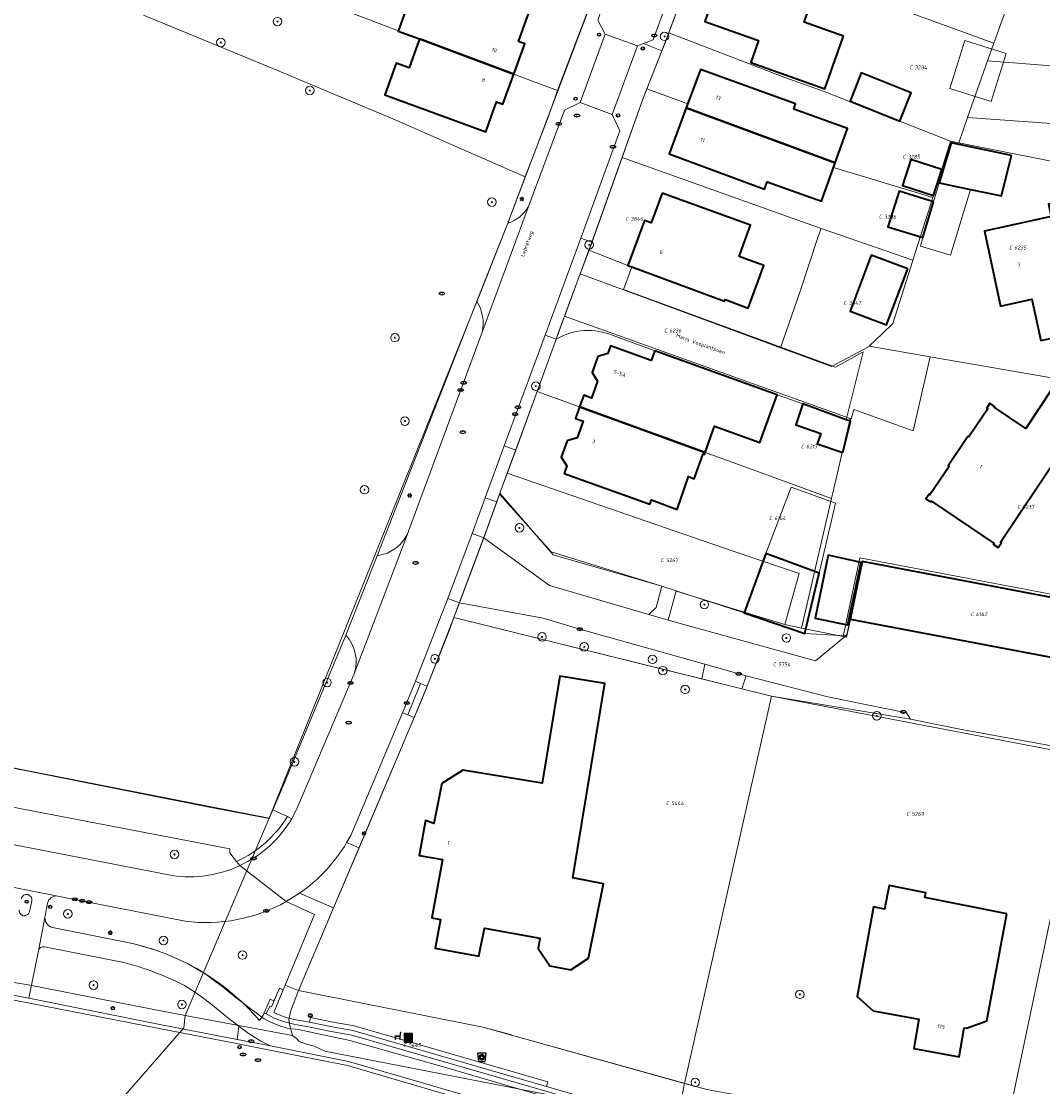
# Model space of a CAD drawing. Header units: metres. Extents: x 183765 to 187731, y 443805 to 446163.
# Tile 69 of 120: x 186454 to 186550, y 444394 to 444494. Entities that reach past the tile are written whole.
import ezdxf
from ezdxf.enums import TextEntityAlignment as Align

# ---------------------------------------------------------------- set-up
doc = ezdxf.new("R2010")
doc.units = ezdxf.units.M
doc.layers.get('0').update_dxf_attribs({"lineweight": 25})
for name, color, linetype, lineweight in [('B-WE-GR-BEPLANTING_CULTUUR_BODEMBEDEKKER-GV', 90, 'Continuous', 18), ('B-WE-GR-BEPLANTING_CULTUUR_HEESTERS-GV', 90, 'Continuous', 18), ('B-WE-GR-BLOEMBAK-S', 80, 'Continuous', 25), ('B-WE-GR-BOOM-S', 253, 'Continuous', 25), ('B-WE-GR-HAAG-GV', 90, 'Continuous', 13), ('B-WE-IE-MEUBILAIR-S', 7, 'Continuous', 25), ('B-WE-IE-MEUBILAIR_WEGMEUBILAIR-S', 7, 'Continuous', 25), ('B-WE-IE-MEUBILAIR_WEGMEUBILAIR_AFVALBAK-S', 7, 'Continuous', 25), ('B-WE-OG-BEBOUWING-GV', 7, 'Continuous', 35), ('B-WE-OG-BEBOUWING-T18', 10, 'Continuous', 18), ('B-WE-OG-BEBOUWING_LUIFEL-GV', 7, 'Continuous', 18), ('B-WE-OG-BEBOUWING_OVERBOUWING-GV', 7, 'Continuous', 18), ('B-WE-OG-TERREIN_ERF-GV', 7, 'Continuous', 18), ('B-WE-OG-TOPOGRAFIE-T18', 10, 'Continuous', 18), ('B-WE-VH-GESLOTENVERHARDING_ASFALT-GV', 10, 'Continuous', 18), ('B-WE-VH-ONVERHARD_ZAND-GV', 210, 'Continuous', 18), ('B-WE-VH-OPENVERHARDING_BETONELEMENT-GV', 90, 'Continuous', 18), ('B-WE-VH-OPENVERHARDING_BETONSTRAATSTEEN-GV', 90, 'Continuous', 18), ('B-WE-VH-OPENVERHARDING_SIERBESTRATING-GV', 90, 'Continuous', 18), ('B-WE-VH-OPENVERHARDING_STRAATBAKSTEEN-GV', 90, 'Continuous', 18), ('B-WE-VH-OPENVERHARDING_TEGEL-GV', 90, 'Continuous', 18)]:
    doc.layers.add(name, color=color, linetype=linetype, lineweight=lineweight)
doc.layers.add('B-WE-KG-GRENS_PERCEEL-G', color=7, linetype='Continuous', lineweight=13, true_color=0xa55252)
doc.layers.add('B-WE-KG-GRENS_PERCEEL-S', color=7, linetype='Continuous', lineweight=25, true_color=0xa55252)
doc.styles.add('NLCS-ISO', font='NLCS-ISO.ttf')
doc.styles.add('NLCS-ISO-M200-T18', font='NLCS-ISO.ttf', dxfattribs={"height": 0.36})

# ---------------------------------------------------------------- blocks, each defined once
blk = doc.blocks.new('SIE-WEG_AFVALBAK-SO')
h = blk.add_hatch(color=256)
h.dxf.hatch_style = 1
h.paths.add_polyline_path([(-1.5, -1.5), (1.5, -1.5), (1.5, 1.5), (-1.5, 1.5)])
for points in [[(-2, -2), (2, -2), (2, 2), (-2, 2)], [(-1.5, -1.5), (1.5, -1.5), (1.5, 1.5), (-1.5, 1.5)]]:
    blk.add_lwpolyline(points, close=True)
blk = doc.blocks.new('SGR-BLOEMBAK-SO')
blk.add_lwpolyline([(-1.5, -2), (1.5, -2), (2, 2), (-2, 2)], close=True)
for centre, radius in [((-1.05, 0), 0.35), ((-0.74, 0.74), 0.35), ((0, 0), 0.7), ((0, 1.05), 0.35), ((0.74, 0.74), 0.35), ((1.05, 0), 0.35), ((-0.74, -0.74), 0.35), ((0, -1.05), 0.35), ((0.74, -0.74), 0.35)]:
    blk.add_circle(centre, radius)
blk = doc.blocks.new('SIE-MEUBILAIR_MAST_BOVENLEIDING-SO')
for radius in [0.875, 0.75]:
    blk.add_circle((0, 0), radius)
at = {"style": 'NLCS-ISO'}
blk.add_text('bl', height=0.75, dxfattribs=at).set_placement((0, 0.07), align=Align.MIDDLE_CENTER)
blk = doc.blocks.new('SIE-MEUBILAIR_PAAL_LICHTMAST-SO')
for points in [[(-0.62, 0), (-1, 0)], [(-0.71, 0.71), (-0.44, 0.44)], [(0, 1), (0, 0.62)], [(0.44, 0.44), (0.71, 0.71)], [(1, 0), (0.62, 0)], [(-0.71, -0.71), (-0.44, -0.44)], [(0, -0.62), (0, -1)], [(0.44, -0.44), (0.71, -0.71)]]:
    blk.add_lwpolyline(points)
blk.add_circle((0, 0), 0.5)
blk = doc.blocks.new('SIE-MEUBILAIR_PAAL_AFSLUITPAAL-SO')
blk.add_circle((0, 0), 0.75)
at = {"style": 'NLCS-ISO'}
blk.add_text('af', height=0.75, dxfattribs=at).set_placement((0, 0.05), align=Align.MIDDLE_CENTER)
blk = doc.blocks.new('SIE-MEUBILAIR_PAAL_VRI-SO')
blk.add_circle((0, 0), 0.75)
at = {"style": 'NLCS-ISO'}
blk.add_text('vri', height=0.75, dxfattribs=at).set_placement((-0.08, 0.07), align=Align.MIDDLE_CENTER)
blk = doc.blocks.new('SIE-MEUBILAIR_PUT_RIOOLPUT-SO')
blk.add_ellipse((0, 0), major_axis=(1.25, 0), ratio=0.54)
at = {"style": 'NLCS-ISO'}
blk.add_text('ri', height=0.75, dxfattribs=at).set_placement((-0.04, 0.07), align=Align.MIDDLE_CENTER)
blk = doc.blocks.new('SIE-MEUBILAIR_PUT_KOLK-SO')
blk.add_ellipse((0, 0), major_axis=(1.25, 0), ratio=0.54)
at = {"style": 'NLCS-ISO'}
blk.add_text('klk', height=0.75, dxfattribs=at).set_placement((0.03, 0), align=Align.MIDDLE_CENTER)
blk = doc.blocks.new('SIE-MEUBILAIR_PUT_BRANDKRAAN-SO')
blk.add_ellipse((0, 0), major_axis=(1.25, 0), ratio=0.54)
at = {"style": 'NLCS-ISO'}
blk.add_text('bk', height=0.75, dxfattribs=at).set_placement((0.03, 0), align=Align.MIDDLE_CENTER)
blk = doc.blocks.new('SIE-WEG_ZITBANK-SO')
at = {"color": 0, "linetype": 'ByBlock', "lineweight": 18}
blk.add_lwpolyline([(-0.91, -1.63), (-0.91, -0.2), (1.09, -0.2), (1.09, -1.63), (1.29, -1.63), (1.29, -0.21), (1.54, 1.78), (1.33, 1.78), (1.11, 0), (-1.11, 0), (-1.11, -1.63)], close=True, dxfattribs=at)
blk = doc.blocks.new('SGR-BOOM_GBKN-SO')
at = {"linetype": 'ByBlock', "lineweight": 18}
h = blk.add_hatch(color=0, dxfattribs=at)
h.dxf.hatch_style = 1
edge = h.paths.add_edge_path()
edge.add_arc((0, 0), 0.25, 0, 360)
at = {"color": 0, "linetype": 'ByBlock', "lineweight": 18}
for radius in [2, 0.25]:
    blk.add_circle((0, 0), radius, dxfattribs=at)
at = {"color": 0, "linetype": 'ByBlock', "lineweight": 18, "style": 'NLCS-ISO'}
blk.add_attdef('SOORT', (2.5, 0), '', height=1.5, dxfattribs=at)
blk = doc.blocks.new('SKG-PERCEELNUMMER-SO')
at = {"style": 'NLCS-ISO', "oblique": 10, "flags": 1}
for tag, p in [('GEMEENTECODE', (0, 2.55)), ('PERCEELGROOTTE', (0, -2.45))]:
    blk.add_attdef(tag, text='', height=1.8, dxfattribs=at).set_placement(p, align=Align.MIDDLE_CENTER)
at = {"style": 'NLCS-ISO', "oblique": 10}
blk.add_attdef('SECTIE', text='', height=1.8, dxfattribs=at).set_placement((-0.5, 0), align=Align.MIDDLE_RIGHT)
blk.add_attdef('PERCEELNUMMER', text='', height=1.8, dxfattribs=at).set_placement((0.5, 0), align=Align.MIDDLE_LEFT)

msp = doc.modelspace()

# ---------------------------------------------------------------- linework, layer by layer
at = {"layer": 'B-WE-GR-BEPLANTING_CULTUUR_BODEMBEDEKKER-GV', "flags": 128}
for points in [[(186498.839, 444449.392), (186498.538, 444448.567), (186497.312, 444445.203), (186503.505, 444440.694), (186512.869, 444437.96), (186513.532, 444438.628), (186514.092, 444440.65), (186503.842, 444443.573)], [(186515.433, 444440.196), (186514.661, 444437.437), (186528.548, 444433.619), (186531.389, 444435.973), (186527.53, 444436.184), (186521.841, 444438.136)], [(186506.355, 444436.576), (186502.918, 444437.621), (186495.025, 444439.064), (186494.492, 444437.692), (186517.833, 444431.915), (186518.109, 444433.284)], [(186529.702, 444430.228), (186522.008, 444432.208), (186521.622, 444430.977), (186524.412, 444430.286), (186537.478, 444428.125), (186537.12, 444428.701)]]:
    msp.add_lwpolyline(points, close=True, dxfattribs=at)
for points in [[(186444.949, 444421.352), (186443.396, 444421.65), (186442.458, 444421.83), (186442.408, 444421.57), (186442.562, 444421.465), (186441.961, 444418.457), (186467.976, 444413.393)], [(186474.363, 444414.321), (186474.056, 444414.704), (186473.408, 444415.51), (186473.429, 444415.893), (186444.949, 444421.352)]]:
    msp.add_lwpolyline(points, dxfattribs=at)
at = {"layer": 'B-WE-GR-BEPLANTING_CULTUUR_BODEMBEDEKKER-GV'}
msp.add_lwpolyline([(186467.976, 444413.393, 0.1471834), (186474.363, 444414.321)], format="xyb", dxfattribs=at)
at = {"layer": 'B-WE-GR-BEPLANTING_CULTUUR_HEESTERS-GV'}
for points in [[(186455.965, 444406.685, 0.4030499), (186455.403, 444406.299)], [(186466.942, 444404.032, 0.0397388), (186463.442, 444405.183)]]:
    msp.add_lwpolyline(points, format="xyb", dxfattribs=at)
at = {"layer": 'B-WE-GR-BEPLANTING_CULTUUR_HEESTERS-GV', "flags": 128}
for points in [[(186463.442, 444405.183), (186455.965, 444406.685)], [(186455.403, 444406.299), (186454.506, 444401.83), (186466.84, 444399.368), (186474.106, 444397.953), (186474.269, 444399.187), (186473.181, 444400.011), (186471.638, 444401.298), (186470.841, 444401.913), (186470.008, 444402.494), (186469.163, 444403.032), (186468.255, 444403.483), (186466.942, 444404.032)]]:
    msp.add_lwpolyline(points, dxfattribs=at)
at = {"layer": 'B-WE-GR-HAAG-GV', "flags": 128}
for points in [[(186456.245, 444410.793), (186456.019, 444409.592)], [(186469.204, 444409.085), (186457.38, 444411.428), (186457.227, 444411.458)], [(186481.397, 444409.706), (186478.722, 444410.934)], [(186475.753, 444400.254), (186476.193, 444399.749), (186476.562, 444400.237), (186477.223, 444401.738), (186477.573, 444401.598), (186478.079, 444402.781), (186478.431, 444402.616), (186478.623, 444403.074), (186481.397, 444409.706)], [(186456.716, 444408.501), (186463.773, 444407.079)]]:
    msp.add_lwpolyline(points, dxfattribs=at)
at = {"layer": 'B-WE-GR-HAAG-GV'}
for points in [[(186457.227, 444411.458, 0.3670995), (186456.245, 444410.793)], [(186478.722, 444410.934, -0.161527), (186469.204, 444409.085)], [(186456.019, 444409.592, 0.3876246), (186456.716, 444408.501)], [(186463.773, 444407.079, -0.1589569), (186475.753, 444400.254)]]:
    msp.add_lwpolyline(points, format="xyb", dxfattribs=at)
at = {"layer": 'B-WE-KG-GRENS_PERCEEL-G', "flags": 128}
for points in [[(186504.256, 444487.329), (186500.148, 444488.862), (186491.275, 444492.172), (186475.725, 444498.114), (186467.186, 444501.382)], [(186518.032, 444501.731), (186514.75, 444492.734)], [(186518.032, 444501.731), (186545.33, 444491.764)], [(186547.27, 444497.174), (186545.33, 444491.764)], [(186465.305, 444494.421), (186477.473, 444489.373), (186488.745, 444484.647), (186501.225, 444479.196)], [(186507.096, 444494.718), (186504.256, 444487.329)], [(186514.75, 444492.734), (186514.705, 444492.61), (186512.674, 444487.459)], [(186514.75, 444492.734), (186525.651, 444488.546), (186529.341, 444487.233), (186541.252, 444482.556)], [(186545.33, 444491.764), (186544.743, 444490.103)], [(186544.743, 444490.103), (186542.858, 444484.764)], [(186564.031, 444488.616), (186544.743, 444490.103)], [(186504.256, 444487.329), (186503.368, 444484.815), (186501.225, 444479.196)], [(186512.674, 444487.459), (186512.294, 444486.496), (186510.342, 444481.013)], [(186512.674, 444487.459), (186516.518, 444486.067), (186516.378, 444485.687), (186530.39, 444480.487), (186530.236, 444480.059), (186539.574, 444477.244)], [(186542.858, 444484.764), (186542.019, 444482.37)], [(186563.504, 444483.288), (186542.858, 444484.764)], [(186541.252, 444482.556), (186541.146, 444482.225), (186539.574, 444477.244)], [(186542.019, 444482.37), (186541.252, 444482.556)], [(186542.019, 444482.37), (186569.699, 444476.878)], [(186510.342, 444481.013), (186507.323, 444472.533), (186506.396, 444470.04)], [(186510.342, 444481.013), (186529.063, 444474.329)], [(186499.573, 444474.819), (186501.225, 444479.196)], [(186539.574, 444477.244), (186537.71, 444471.338)], [(186477.12, 444418.802), (186497.122, 444468.619), (186499.573, 444474.819)], [(186529.063, 444474.329), (186528.816, 444473.662), (186527.077, 444468.318), (186525.251, 444463.072)], [(186529.063, 444474.329), (186537.71, 444471.338)], [(186537.71, 444471.338), (186537.484, 444470.622), (186535.826, 444465.37), (186534.853, 444464.43), (186533.605, 444463.228)], [(186506.396, 444470.04), (186505.303, 444467.1)], [(186525.251, 444463.072), (186506.396, 444470.04)], [(186505.303, 444467.1), (186504.918, 444466.066)], [(186504.918, 444466.066), (186504.291, 444464.379)], [(186504.918, 444466.066), (186531.801, 444456.411)], [(186504.124, 444463.888), (186502.335, 444458.98)], [(186504.291, 444464.379), (186504.124, 444463.888)], [(186533.605, 444463.228), (186533.583, 444463.207), (186530.039, 444461.312), (186525.251, 444463.072)], [(186539.342, 444462.238), (186533.605, 444463.228)], [(186539.342, 444462.238), (186537.746, 444455.257)], [(186565.47, 444457.722), (186539.342, 444462.238)], [(186502.335, 444458.98), (186499.523, 444451.264)], [(186502.335, 444458.98), (186522.336, 444451.71)], [(186531.912, 444456.37), (186532.137, 444457.271)], [(186537.746, 444455.257), (186532.137, 444457.271)], [(186531.801, 444456.411), (186530.056, 444448.904)], [(186531.912, 444456.37), (186531.801, 444456.411)], [(186522.336, 444451.71), (186530.056, 444448.904)], [(186499.523, 444451.264), (186498.805, 444449.296)], [(186499.523, 444451.264), (186519.691, 444444.316)], [(186498.805, 444449.296), (186497.39, 444445.414), (186494.512, 444437.687)], [(186514.092, 444440.65), (186503.675, 444443.875), (186498.805, 444449.296)], [(186530.056, 444448.904), (186527.217, 444436.689)], [(186519.691, 444444.316), (186527.018, 444441.835), (186525.656, 444437.015)], [(186532.704, 444443.305), (186531.141, 444435.901)], [(186558.639, 444438.375), (186532.704, 444443.305)], [(186515.433, 444440.196), (186514.092, 444440.65)], [(186515.444, 444440.176), (186515.433, 444440.196)], [(186525.656, 444437.015), (186522.656, 444437.952), (186515.444, 444440.176)], [(186494.512, 444437.687), (186494.08, 444436.528), (186491.493, 444429.971), (186479.88, 444402.548)], [(186524.412, 444430.286), (186494.512, 444437.687)], [(186527.217, 444436.689), (186527.104, 444436.712), (186525.656, 444437.015)], [(186531.141, 444435.901), (186527.217, 444436.689)], [(186553.986, 444433.324), (186531.821, 444437.473), (186531.524, 444436.077), (186531.463, 444435.836)], [(186531.463, 444435.836), (186531.141, 444435.901)], [(186409.009, 444432.016), (186443.219, 444425.459), (186477.12, 444418.802)], [(186524.412, 444430.286), (186516.209, 444393.809)], [(186553.691, 444424.667), (186524.412, 444430.286)], [(186469.206, 444400.198), (186477.12, 444418.802)], [(186550.775, 444409.956), (186546.123, 444387.714)], [(186438.604, 444405.856), (186443.954, 444404.779), (186454.429, 444403.099)], [(186454.429, 444403.099), (186466.254, 444400.76)], [(186479.88, 444402.548), (186479.128, 444400.575), (186478.983, 444399.808), (186479.052, 444399.272), (186479.326, 444398.319)], [(186516.209, 444393.809), (186499.916, 444398.366), (186499.82, 444398.419), (186497.232, 444399.115), (186479.88, 444402.548)], [(186466.254, 444400.76), (186469.206, 444400.198)], [(186469.074, 444399.047), (186469.206, 444400.198)], [(186479.326, 444398.319), (186469.206, 444400.198)], [(186459.22, 444387.823), (186463.337, 444392.461), (186469.074, 444399.047)], [(186515.528, 444390.386), (186482.345, 444396.842), (186481.349, 444397.306), (186480.528, 444397.543), (186479.938, 444397.772), (186479.696, 444398.042), (186479.326, 444398.319)], [(186516.209, 444393.809), (186515.528, 444390.386)], [(186538.098, 444389.238), (186525.073, 444391.846), (186521.421, 444392.669), (186518.3, 444393.224), (186516.209, 444393.809)]]:
    msp.add_lwpolyline(points, dxfattribs=at)
at = {"layer": 'B-WE-OG-BEBOUWING-GV', "flags": 128}
for points in [[(186528.196, 444495.825), (186519.879, 444498.782), (186518.116, 444493.827), (186523.19, 444492.022), (186522.448, 444489.936), (186529.42, 444487.456), (186530.182, 444489.599), (186531.189, 444492.429), (186527.46, 444493.756)], [(186501.603, 444494.724), (186491.969, 444498.223), (186491.271, 444498.477), (186489.247, 444492.909), (186491.275, 444492.172), (186500.148, 444488.862), (186501.169, 444491.695), (186500.582, 444491.926)], [(186500.148, 444488.862), (186491.275, 444492.172), (186490.288, 444489.454), (186489.079, 444489.894), (186487.996, 444486.91), (186497.507, 444483.432), (186498.518, 444486.246), (186499.126, 444486.029)], [(186516.378, 444485.687), (186530.39, 444480.487), (186531.559, 444483.75), (186526.486, 444485.568), (186526.667, 444486.071), (186517.706, 444489.282)], [(186531.793, 444486.3), (186536.493, 444484.433), (186537.554, 444487.103), (186532.854, 444488.97)], [(186516.378, 444485.687), (186514.773, 444481.343), (186523.742, 444478.017), (186523.992, 444478.715), (186529.099, 444476.884), (186530.39, 444480.487)], [(186546.982, 444481.207), (186541.299, 444482.399), (186540.175, 444478.609), (186543.121, 444477.997), (186546.05, 444477.389)], [(186540.43, 444479.875), (186537.512, 444480.819), (186536.718, 444478.361), (186539.636, 444477.418)], [(186539.648, 444476.834), (186536.404, 444477.84), (186535.362, 444474.479), (186538.648, 444473.46)], [(186514.104, 444477.644), (186513.073, 444474.854), (186512.46, 444475.078), (186510.872, 444470.84), (186511.261, 444470.696), (186519.977, 444467.475), (186520.039, 444467.644), (186522.218, 444466.829), (186523.682, 444470.831), (186521.343, 444471.675), (186522.414, 444474.645)], [(186558.988, 444473.128), (186555.098, 444472.286), (186553.998, 444477.368), (186550.48, 444476.607), (186550.733, 444475.434), (186544.439, 444474.071), (186545.967, 444467.015), (186548.894, 444467.664), (186549.75, 444463.756), (186560.482, 444466.073)], [(186537.219, 444470.526), (186533.779, 444471.82), (186531.793, 444466.541), (186535.233, 444465.247)], [(186506.332, 444457.527), (186518.165, 444453.226), (186519.031, 444455.691), (186523.303, 444454.16), (186524.921, 444458.67), (186513.416, 444462.802), (186513.088, 444461.892), (186509.25, 444463.27), (186508.99, 444462.556), (186508.056, 444462.268), (186507.509, 444460.764), (186508.037, 444459.934), (186507.463, 444458.355), (186506.73, 444458.621)], [(186551.368, 444452.914), (186553.972, 444451.183), (186556.695, 444455.28), (186550.799, 444459.199), (186548.336, 444455.493), (186545.346, 444457.48), (186545.401, 444457.563), (186544.96, 444457.857), (186544.669, 444457.407), (186544.752, 444457.351), (186542.97, 444454.684), (186542.877, 444454.746), (186541.025, 444451.983), (186541.117, 444451.921), (186539.317, 444449.252), (186539.228, 444449.312), (186538.932, 444448.867), (186539.382, 444448.563), (186539.444, 444448.654), (186545.362, 444444.66), (186545.301, 444444.569), (186545.748, 444444.267), (186546.05, 444444.715), (186545.959, 444444.776)], [(186531.103, 444453.219), (186531.833, 444456.17), (186531.431, 444456.315), (186527.344, 444457.793), (186526.677, 444455.83), (186529.049, 444455.024), (186528.712, 444454.031)], [(186518.165, 444453.226), (186506.332, 444457.527), (186505.937, 444456.441), (186506.671, 444456.174), (186506.103, 444454.614), (186505.165, 444454.317), (186504.617, 444452.792), (186505.142, 444451.975), (186504.882, 444451.254), (186512.958, 444448.349), (186513.1, 444448.755), (186515.518, 444447.862), (186516.575, 444450.954), (186517.124, 444450.748), (186517.952, 444453.103), (186518.103, 444453.05)], [(186527.634, 444436.621), (186528.874, 444441.872), (186523.879, 444443.701), (186521.841, 444438.136), (186527.53, 444436.184)], [(186532.853, 444442.873), (186529.741, 444443.548), (186528.502, 444437.628), (186531.531, 444436.994), (186531.583, 444437.019)], [(186558.172, 444438.159), (186532.938, 444442.956), (186531.788, 444437.515), (186554.528, 444433.221), (186556.988, 444432.757)], [(186493.383, 444422.05), (186492.622, 444418.284), (186491.848, 444418.558), (186491.236, 444415.273), (186493.444, 444414.909), (186492.422, 444409.392), (186493.238, 444409.241), (186492.743, 444406.554), (186496.858, 444405.799), (186497.395, 444408.445), (186502.606, 444407.496), (186502.427, 444406.525), (186503.547, 444404.869), (186505.516, 444404.497), (186507.176, 444405.616), (186508.577, 444412.617), (186505.705, 444413.181), (186508.697, 444431.463), (186504.465, 444432.154), (186502.817, 444422.087), (186495.361, 444423.307)], [(186546.556, 444409.795), (186538.834, 444411.304), (186538.926, 444411.773), (186535.471, 444412.449), (186535.038, 444410.228), (186534.004, 444410.429), (186532.447, 444401.989), (186533.975, 444400.647), (186538.282, 444399.847), (186537.783, 444397.101), (186542.053, 444396.314), (186542.544, 444399.049), (186542.753, 444399.011), (186544.667, 444399.703)]]:
    msp.add_lwpolyline(points, close=True, dxfattribs=at)
at = {"layer": 'B-WE-OG-BEBOUWING_LUIFEL-GV', "flags": 128}
msp.add_lwpolyline([(186523.879, 444443.701), (186528.874, 444441.872), (186530.426, 444448.439), (186526.236, 444449.973)], close=True, dxfattribs=at)
at = {"layer": 'B-WE-OG-BEBOUWING_OVERBOUWING-GV', "flags": 128}
for points in [[(186541.182, 444487.488), (186545.066, 444486.271), (186546.485, 444490.798), (186542.6, 444492.015)], [(186543.121, 444477.997), (186540.175, 444478.609), (186539.648, 444476.834), (186538.648, 444473.46), (186538.408, 444472.652), (186541.236, 444471.806)]]:
    msp.add_lwpolyline(points, close=True, dxfattribs=at)
at = {"layer": 'B-WE-OG-TERREIN_ERF-GV', "flags": 128}
for points in [[(186443.219, 444425.459), (186471.639, 444419.792), (186477.106, 444418.76), (186477.454, 444419.563), (186478.241, 444421.381), (186484.343, 444436.02), (186487.273, 444443.502), (186496.658, 444467.467), (186499.573, 444474.819), (186507.128, 444494.824), (186508.887, 444500), (186511.517, 444507.279), (186512.693, 444510.531), (186513.033, 444511.473), (186513.13, 444512.358)], [(186515.761, 444495.493), (186514.089, 444491.047), (186512.294, 444486.496), (186507.502, 444473.036), (186507.22, 444472.272), (186510.872, 444470.84), (186512.46, 444475.078), (186513.073, 444474.854), (186514.104, 444477.644), (186522.414, 444474.645), (186521.343, 444471.675), (186523.682, 444470.831), (186522.218, 444466.829), (186520.039, 444467.644), (186519.977, 444467.475), (186511.261, 444470.696), (186510.477, 444468.575), (186530.418, 444461.252), (186533.012, 444462.708), (186531.431, 444456.315), (186531.833, 444456.17), (186531.103, 444453.219), (186528.712, 444454.031), (186529.049, 444455.024), (186526.677, 444455.83), (186527.344, 444457.793), (186524.921, 444458.67), (186523.303, 444454.16), (186519.031, 444455.691), (186518.165, 444453.226), (186518.103, 444453.05), (186517.952, 444453.103), (186517.124, 444450.748), (186516.575, 444450.954), (186515.518, 444447.862), (186513.1, 444448.755), (186512.958, 444448.349), (186504.882, 444451.254), (186505.142, 444451.975), (186504.617, 444452.792), (186505.165, 444454.317), (186506.103, 444454.614), (186506.671, 444456.174), (186505.937, 444456.441), (186506.332, 444457.527), (186506.73, 444458.621), (186507.463, 444458.355), (186508.037, 444459.934), (186507.509, 444460.764), (186508.056, 444462.268), (186508.99, 444462.556), (186509.25, 444463.27), (186513.088, 444461.892), (186513.416, 444462.802), (186509.503, 444464.238)], [(186504.124, 444463.888), (186500.321, 444453.457), (186498.839, 444449.392), (186503.842, 444443.573), (186514.092, 444440.65), (186515.433, 444440.196), (186521.841, 444438.136), (186523.879, 444443.701), (186528.874, 444441.872), (186527.634, 444436.621), (186527.53, 444436.184), (186531.389, 444435.973), (186531.478, 444436.047), (186531.788, 444437.515), (186532.938, 444442.956), (186558.172, 444438.159)], [(186553.027, 444425.198), (186542.269, 444427.131), (186537.478, 444428.125), (186524.412, 444430.286), (186521.622, 444430.977), (186517.833, 444431.915), (186494.492, 444437.692), (186491.978, 444431.22), (186490.771, 444428.266), (186485.574, 444415.995), (186483.184, 444410.35), (186479.88, 444402.548), (186497.232, 444399.115), (186518.3, 444393.224)]]:
    msp.add_lwpolyline(points, dxfattribs=at)
for points in [[(186530.182, 444489.599), (186529.42, 444487.456), (186522.448, 444489.936), (186523.19, 444492.022), (186518.116, 444493.827), (186519.879, 444498.782), (186528.196, 444495.825), (186527.46, 444493.756), (186531.189, 444492.429)], [(186491.275, 444492.172), (186489.247, 444492.909), (186491.271, 444498.477), (186491.969, 444498.223), (186501.603, 444494.724), (186500.582, 444491.926), (186501.169, 444491.695), (186500.148, 444488.862), (186499.126, 444486.029), (186498.518, 444486.246), (186497.507, 444483.432), (186487.996, 444486.91), (186489.079, 444489.894), (186490.288, 444489.454)], [(186516.378, 444485.687), (186517.706, 444489.282), (186526.667, 444486.071), (186526.486, 444485.568), (186531.559, 444483.75), (186530.39, 444480.487), (186529.099, 444476.884), (186523.992, 444478.715), (186523.742, 444478.017), (186514.773, 444481.343)], [(186537.554, 444487.103), (186536.493, 444484.433), (186531.793, 444486.3), (186532.854, 444488.97)], [(186540.175, 444478.609), (186541.299, 444482.399), (186546.982, 444481.207), (186546.05, 444477.389), (186543.121, 444477.997)], [(186539.636, 444477.418), (186536.718, 444478.361), (186537.512, 444480.819), (186540.43, 444479.875)], [(186538.648, 444473.46), (186535.362, 444474.479), (186536.404, 444477.84), (186539.648, 444476.834)], [(186553.998, 444477.368), (186555.098, 444472.286), (186558.988, 444473.128), (186560.482, 444466.073), (186549.75, 444463.756), (186548.894, 444467.664), (186545.967, 444467.015), (186544.439, 444474.071), (186550.733, 444475.434), (186550.48, 444476.607)], [(186531.793, 444466.541), (186533.779, 444471.82), (186537.219, 444470.526), (186535.233, 444465.247)], [(186553.972, 444451.183), (186551.368, 444452.914), (186545.959, 444444.776), (186546.05, 444444.715), (186545.748, 444444.267), (186545.301, 444444.569), (186545.362, 444444.66), (186539.444, 444448.654), (186539.382, 444448.563), (186538.932, 444448.867), (186539.228, 444449.312), (186539.317, 444449.252), (186541.117, 444451.921), (186541.025, 444451.983), (186542.877, 444454.746), (186542.97, 444454.684), (186544.752, 444457.351), (186544.669, 444457.407), (186544.96, 444457.857), (186545.401, 444457.563), (186545.346, 444457.48), (186548.336, 444455.493), (186550.799, 444459.199), (186556.695, 444455.28)], [(186531.531, 444436.994), (186528.502, 444437.628), (186529.741, 444443.548), (186532.853, 444442.873), (186531.583, 444437.019)], [(186504.465, 444432.154), (186508.697, 444431.463), (186505.705, 444413.181), (186508.577, 444412.617), (186507.176, 444405.616), (186505.516, 444404.497), (186503.547, 444404.869), (186502.427, 444406.525), (186502.606, 444407.496), (186497.395, 444408.445), (186496.858, 444405.799), (186492.743, 444406.554), (186493.238, 444409.241), (186492.422, 444409.392), (186493.444, 444414.909), (186491.236, 444415.273), (186491.848, 444418.558), (186492.622, 444418.284), (186493.383, 444422.05), (186495.361, 444423.307), (186502.817, 444422.087)], [(186542.753, 444399.011), (186542.544, 444399.049), (186542.053, 444396.314), (186537.783, 444397.101), (186538.282, 444399.847), (186533.975, 444400.647), (186532.447, 444401.989), (186534.004, 444410.429), (186535.038, 444410.228), (186535.471, 444412.449), (186538.926, 444411.773), (186538.834, 444411.304), (186546.556, 444409.795), (186544.667, 444399.703)]]:
    msp.add_lwpolyline(points, close=True, dxfattribs=at)
at = {"layer": 'B-WE-OG-TERREIN_ERF-GV'}
msp.add_lwpolyline([(186509.503, 444464.238, 0.237906), (186504.124, 444463.888)], format="xyb", dxfattribs=at)
at = {"layer": 'B-WE-VH-GESLOTENVERHARDING_ASFALT-GV', "flags": 128}
for points in [[(186457.227, 444411.458), (186451.65, 444412.545), (186452.147, 444412.179), (186452.108, 444410.423)], [(186451.476, 444407.09), (186450.637, 444402.572), (186454.506, 444401.83), (186455.403, 444406.299), (186456.019, 444409.592), (186456.245, 444410.793)], [(186454.777, 444410.999), (186454.548, 444409.959)], [(186456.019, 444409.592), (186455.403, 444406.299)], [(186463.773, 444407.079), (186456.716, 444408.501)], [(186455.965, 444406.685), (186463.442, 444405.183)], [(186505.726, 444391.792), (186493.411, 444395.392), (186484.725, 444397.842), (186482.79, 444398.258), (186479.833, 444398.876), (186478.801, 444399.024), (186478.035, 444399.274), (186477.329, 444399.56), (186476.64, 444399.883), (186476.46, 444400.023), (186476.005, 444400.378), (186475.177, 444400.986), (186474.393, 444401.597), (186473.588, 444402.223), (186472.796, 444402.864), (186471.968, 444403.482), (186471.184, 444404.082), (186470.35, 444404.578), (186469.489, 444405.063), (186467.599, 444405.927)], [(186466.942, 444404.032), (186468.255, 444403.483), (186469.163, 444403.032), (186470.008, 444402.494), (186470.841, 444401.913), (186471.638, 444401.298), (186473.181, 444400.011), (186474.269, 444399.187), (186475.139, 444398.554), (186475.976, 444398.006), (186476.344, 444397.779), (186477.245, 444397.339), (186484.583, 444395.886), (186491.12, 444393.98), (186498.833, 444391.721)]]:
    msp.add_lwpolyline(points, dxfattribs=at)
at = {"layer": 'B-WE-VH-GESLOTENVERHARDING_ASFALT-GV'}
for points in [[(186453.79, 444411.216, -0.9861331), (186454.777, 444410.999)], [(186456.245, 444410.793, -0.3670995), (186457.227, 444411.458)], [(186454.548, 444409.959, -0.9172195), (186453.579, 444410.145)], [(186456.716, 444408.501, -0.3876246), (186456.019, 444409.592)], [(186455.403, 444406.299, -0.4030499), (186455.965, 444406.685)], [(186467.599, 444405.927, 0.0449708), (186463.773, 444407.079)], [(186463.442, 444405.183, -0.0397388), (186466.942, 444404.032)]]:
    msp.add_lwpolyline(points, format="xyb", dxfattribs=at)
at = {"layer": 'B-WE-VH-ONVERHARD_ZAND-GV', "flags": 128}
for points in [[(186456.245, 444410.793), (186456.019, 444409.592)], [(186469.204, 444409.085), (186457.38, 444411.428), (186457.227, 444411.458)], [(186481.397, 444409.706), (186478.722, 444410.934)], [(186467.599, 444405.927), (186469.489, 444405.063), (186470.35, 444404.578), (186471.184, 444404.082), (186471.968, 444403.482), (186472.796, 444402.864), (186473.588, 444402.223), (186474.393, 444401.597), (186475.177, 444400.986), (186476.005, 444400.378), (186476.46, 444400.023), (186476.659, 444400.441), (186476.832, 444400.354), (186477.18, 444401.084), (186477.329, 444401.028), (186478.079, 444402.781), (186478.431, 444402.616), (186478.623, 444403.074), (186481.397, 444409.706)], [(186456.716, 444408.501), (186463.773, 444407.079)]]:
    msp.add_lwpolyline(points, dxfattribs=at)
at = {"layer": 'B-WE-VH-ONVERHARD_ZAND-GV'}
for points in [[(186457.227, 444411.458, 0.3670995), (186456.245, 444410.793)], [(186478.722, 444410.934, -0.161527), (186469.204, 444409.085)], [(186456.019, 444409.592, 0.3876246), (186456.716, 444408.501)], [(186463.773, 444407.079, -0.0449708), (186467.599, 444405.927)]]:
    msp.add_lwpolyline(points, format="xyb", dxfattribs=at)
at = {"layer": 'B-WE-VH-OPENVERHARDING_BETONELEMENT-GV', "flags": 128}
for points in [[(186450.637, 444402.572), (186443.04, 444404.051), (186439.185, 444404.805), (186438.943, 444404.834), (186388.118, 444414.776), (186388.056, 444414.377), (186466.764, 444398.975), (186474.03, 444397.56), (186477.168, 444396.947), (186484.488, 444395.497), (186491.008, 444393.597), (186498.722, 444391.337), (186512.384, 444387.353), (186512.503, 444387.769), (186505.62, 444389.759), (186498.833, 444391.721), (186491.12, 444393.98), (186484.583, 444395.886), (186477.245, 444397.339), (186474.106, 444397.953), (186466.84, 444399.368), (186454.506, 444401.83)], [(186485, 444398.783), (186483.049, 444399.136), (186480.907, 444399.588), (186479.645, 444399.804), (186478.691, 444400.028), (186477.84, 444400.352), (186477.565, 444400.49), (186478.431, 444402.616), (186478.079, 444402.781), (186477.329, 444401.028), (186477.18, 444401.084), (186476.832, 444400.354), (186477.659, 444399.939), (186478.559, 444399.597), (186479.556, 444399.363), (186480.831, 444399.144), (186482.962, 444398.694), (186484.898, 444398.345), (186505.659, 444392.351), (186505.782, 444392.776), (186503.231, 444393.513)], [(186485.103, 444399.222), (186483.135, 444399.578), (186481, 444400.028), (186480.907, 444399.588), (186483.049, 444399.136), (186485, 444398.783), (186503.231, 444393.513), (186503.356, 444393.946)]]:
    msp.add_lwpolyline(points, close=True, dxfattribs=at)
msp.add_lwpolyline([(186505.659, 444392.351), (186484.898, 444398.345), (186482.962, 444398.694), (186480.831, 444399.144), (186479.556, 444399.363), (186478.559, 444399.597), (186477.659, 444399.939), (186476.832, 444400.354), (186476.659, 444400.441), (186476.46, 444400.023), (186476.64, 444399.883), (186477.329, 444399.56), (186478.035, 444399.274), (186478.801, 444399.024), (186479.833, 444398.876), (186482.79, 444398.258), (186484.725, 444397.842), (186493.411, 444395.392), (186505.726, 444391.792)], dxfattribs=at)
at = {"layer": 'B-WE-VH-OPENVERHARDING_BETONSTRAATSTEEN-GV', "flags": 128}
for points in [[(186511.783, 444491.512), (186508.739, 444492.629), (186506.392, 444486.185), (186509.394, 444485.065)], [(186515.433, 444440.196), (186514.092, 444440.65), (186513.532, 444438.628), (186512.869, 444437.96), (186514.661, 444437.437)], [(186522.008, 444432.208), (186518.109, 444433.284), (186517.833, 444431.915), (186521.622, 444430.977)], [(186491.355, 444431.462), (186490.89, 444431.704), (186489.682, 444428.713), (186490.169, 444428.521)], [(186474.269, 444399.187), (186474.106, 444397.953), (186477.245, 444397.339), (186476.344, 444397.779), (186475.976, 444398.006), (186475.139, 444398.554)]]:
    msp.add_lwpolyline(points, close=True, dxfattribs=at)
for points in [[(186497.172, 444464.542), (186501.516, 444476.4)], [(186499.573, 444474.819), (186496.658, 444467.467)], [(186485.129, 444432.387), (186490.22, 444445.775)], [(186488.256, 444443.76), (186487.273, 444443.502), (186484.343, 444436.02)], [(186479.244, 444418.735), (186478.847, 444418.96)], [(186474.056, 444414.704), (186474.363, 444414.321)], [(186454.548, 444409.959), (186454.777, 444410.999)]]:
    msp.add_lwpolyline(points, dxfattribs=at)
at = {"layer": 'B-WE-VH-OPENVERHARDING_BETONSTRAATSTEEN-GV'}
for points in [[(186501.516, 444476.4, -0.1991174), (186499.573, 444474.819)], [(186496.658, 444467.467, -0.1933936), (186497.172, 444464.542)], [(186490.22, 444445.775, -0.2031652), (186488.256, 444443.76)], [(186484.343, 444436.02, -0.2693353), (186485.129, 444432.387)], [(186478.847, 444418.96, -0.1468967), (186474.056, 444414.704)], [(186474.363, 444414.321, 0.1505041), (186479.244, 444418.735)], [(186454.777, 444410.999, 0.9861331), (186453.79, 444411.216)], [(186453.579, 444410.145, 0.9172195), (186454.548, 444409.959)]]:
    msp.add_lwpolyline(points, format="xyb", dxfattribs=at)
at = {"layer": 'B-WE-VH-OPENVERHARDING_SIERBESTRATING-GV'}
msp.add_lwpolyline([(186484.411, 444416.488, -0.1070653), (186479.965, 444411.713)], format="xyb", dxfattribs=at)
at = {"layer": 'B-WE-VH-OPENVERHARDING_SIERBESTRATING-GV', "flags": 128}
for points in [[(186479.965, 444411.713), (186483.184, 444410.35), (186485.574, 444415.995)], [(186485.574, 444415.995), (186484.411, 444416.488)], [(186518.3, 444393.224), (186497.232, 444399.115), (186479.88, 444402.548), (186478.623, 444403.074), (186478.431, 444402.616), (186477.565, 444400.49), (186477.84, 444400.352), (186478.691, 444400.028), (186479.645, 444399.804), (186480.907, 444399.588), (186481, 444400.028), (186483.135, 444399.578), (186485.103, 444399.222), (186503.356, 444393.946), (186503.231, 444393.513), (186505.782, 444392.776)]]:
    msp.add_lwpolyline(points, dxfattribs=at)
msp.add_lwpolyline([(186483.184, 444410.35), (186479.965, 444411.713), (186478.722, 444410.934), (186481.397, 444409.706), (186478.623, 444403.074), (186479.88, 444402.548)], close=True, dxfattribs=at)
at = {"layer": 'B-WE-VH-OPENVERHARDING_STRAATBAKSTEEN-GV', "flags": 128}
for points in [[(186523.063, 444518.785), (186524.135, 444521.694), (186518.819, 444523.645), (186514.669, 444512.334), (186513.838, 444510.029), (186512.695, 444506.855), (186508.053, 444493.922), (186508.739, 444492.629), (186511.783, 444491.512), (186512.349, 444491.733), (186513.255, 444492.088), (186514.655, 444495.899)], [(186514.661, 444437.437), (186512.869, 444437.96), (186503.505, 444440.694), (186497.312, 444445.203), (186495.025, 444439.064), (186502.918, 444437.621), (186506.355, 444436.576), (186518.109, 444433.284), (186522.008, 444432.208), (186529.702, 444430.228), (186537.12, 444428.701), (186537.478, 444428.125), (186542.269, 444427.131), (186553.027, 444425.198), (186553.38, 444427.103), (186553.791, 444429.317), (186554.528, 444433.221), (186531.788, 444437.515), (186531.478, 444436.047), (186531.389, 444435.973), (186528.548, 444433.619)]]:
    msp.add_lwpolyline(points, close=True, dxfattribs=at)
for points in [[(186497.451, 444448.963), (186499.252, 444453.847), (186503.095, 444464.264), (186506.438, 444473.418), (186510.122, 444483.504), (186509.394, 444485.065), (186506.392, 444486.185), (186504.919, 444485.477), (186501.516, 444476.4), (186497.172, 444464.542), (186490.241, 444445.831), (186490.22, 444445.775), (186485.129, 444432.387), (186479.815, 444419.875), (186479.244, 444418.735)], [(186507.22, 444472.272), (186504.124, 444463.888)], [(186509.503, 444464.238), (186513.416, 444462.802), (186524.921, 444458.67), (186527.344, 444457.793), (186531.431, 444456.315), (186533.012, 444462.708), (186530.418, 444461.252), (186510.477, 444468.575), (186511.261, 444470.696), (186510.872, 444470.84), (186507.22, 444472.272)], [(186484.411, 444416.488), (186484.794, 444417.172), (186489.682, 444428.713), (186490.89, 444431.704), (186493.946, 444439.462), (186496.213, 444445.609), (186497.451, 444448.963)], [(186359.447, 444435.492), (186358.508, 444430.688), (186365.85, 444429.253), (186385.019, 444425.499), (186392.78, 444423.955), (186436.696, 444415.424), (186437.733, 444415.239), (186441.004, 444414.604), (186444.991, 444413.835), (186451.469, 444412.581), (186451.65, 444412.545), (186457.227, 444411.458), (186457.38, 444411.428), (186469.204, 444409.085)], [(186467.976, 444413.393), (186441.961, 444418.457), (186437.422, 444419.317), (186399.649, 444426.616)], [(186484.488, 444395.497), (186477.168, 444396.947), (186474.03, 444397.56), (186466.764, 444398.975), (186388.056, 444414.377), (186386.875, 444408.255), (186415.482, 444402.633), (186418.074, 444401.892), (186431.24, 444396.804)], [(186478.722, 444410.934), (186474.363, 444414.321)], [(186474.363, 444414.321), (186478.722, 444410.934), (186479.965, 444411.713)], [(186436.271, 444395.411), (186437.255, 444395.235), (186442.023, 444394.257), (186469.077, 444388.964), (186513.298, 444380.458), (186514.127, 444380.272), (186535.808, 444376.132), (186536.918, 444382.351), (186529.259, 444383.818), (186516.259, 444386.27), (186512.384, 444387.353), (186498.722, 444391.337), (186491.008, 444393.597), (186484.488, 444395.497)]]:
    msp.add_lwpolyline(points, dxfattribs=at)
at = {"layer": 'B-WE-VH-OPENVERHARDING_STRAATBAKSTEEN-GV'}
for points in [[(186504.124, 444463.888, -0.237906), (186509.503, 444464.238)], [(186479.244, 444418.735, -0.1505041), (186474.363, 444414.321)], [(186479.965, 444411.713, 0.1070653), (186484.411, 444416.488)], [(186474.363, 444414.321, -0.1471834), (186467.976, 444413.393)], [(186469.204, 444409.085, 0.161527), (186478.722, 444410.934)]]:
    msp.add_lwpolyline(points, format="xyb", dxfattribs=at)
at = {"layer": 'B-WE-VH-OPENVERHARDING_TEGEL-GV', "flags": 128}
for points in [[(186508.739, 444492.629), (186508.053, 444493.922), (186512.695, 444506.855), (186511.517, 444507.279), (186508.887, 444500), (186507.128, 444494.824), (186499.573, 444474.819)], [(186501.516, 444476.4), (186504.919, 444485.477), (186506.392, 444486.185), (186508.739, 444492.629)], [(186496.658, 444467.467), (186487.273, 444443.502), (186488.256, 444443.76)], [(186490.22, 444445.775), (186490.241, 444445.831), (186497.172, 444464.542)], [(186484.343, 444436.02), (186478.241, 444421.381), (186477.454, 444419.563), (186478.847, 444418.96), (186479.244, 444418.735), (186479.815, 444419.875), (186485.129, 444432.387)], [(186478.847, 444418.96), (186477.454, 444419.563), (186477.106, 444418.76), (186471.639, 444419.792), (186443.219, 444425.459), (186409.009, 444432.016)], [(186444.949, 444421.352), (186473.429, 444415.893), (186473.408, 444415.51), (186474.056, 444414.704)]]:
    msp.add_lwpolyline(points, dxfattribs=at)
for points in [[(186515.761, 444495.493), (186514.655, 444495.899), (186513.255, 444492.088), (186512.349, 444491.733), (186514.089, 444491.047)], [(186514.089, 444491.047), (186512.349, 444491.733), (186511.783, 444491.512), (186509.394, 444485.065), (186510.122, 444483.504), (186506.438, 444473.418), (186507.502, 444473.036), (186512.294, 444486.496)], [(186507.502, 444473.036), (186506.438, 444473.418), (186503.095, 444464.264), (186504.124, 444463.888), (186507.22, 444472.272)], [(186504.124, 444463.888), (186503.095, 444464.264), (186499.252, 444453.847), (186500.321, 444453.457)], [(186500.321, 444453.457), (186499.252, 444453.847), (186497.451, 444448.963), (186498.538, 444448.567), (186498.839, 444449.392)], [(186498.538, 444448.567), (186497.451, 444448.963), (186496.213, 444445.609), (186497.312, 444445.203)], [(186497.312, 444445.203), (186496.213, 444445.609), (186493.946, 444439.462), (186495.025, 444439.064)], [(186494.492, 444437.692), (186495.025, 444439.064), (186493.946, 444439.462), (186490.89, 444431.704), (186491.355, 444431.462), (186491.978, 444431.22)], [(186491.978, 444431.22), (186491.355, 444431.462), (186490.169, 444428.521), (186490.771, 444428.266)], [(186490.771, 444428.266), (186490.169, 444428.521), (186489.682, 444428.713), (186484.794, 444417.172), (186484.411, 444416.488), (186485.574, 444415.995)]]:
    msp.add_lwpolyline(points, close=True, dxfattribs=at)
at = {"layer": 'B-WE-VH-OPENVERHARDING_TEGEL-GV'}
for points in [[(186499.573, 444474.819, 0.1991174), (186501.516, 444476.4)], [(186497.172, 444464.542, 0.1933936), (186496.658, 444467.467)], [(186488.256, 444443.76, 0.2031652), (186490.22, 444445.775)], [(186485.129, 444432.387, 0.2693353), (186484.343, 444436.02)], [(186474.056, 444414.704, 0.1468967), (186478.847, 444418.96)]]:
    msp.add_lwpolyline(points, format="xyb", dxfattribs=at)

# ---------------------------------------------------------------- block references
at = {"layer": 'B-WE-GR-BLOEMBAK-S', "xscale": 0.2, "yscale": 0.2, "zscale": 0.2}
msp.add_blockref('SGR-BLOEMBAK-SO', (186497.136, 444396.272), dxfattribs=at)
at = {"layer": 'B-WE-GR-BOOM-S', "xscale": 0.2, "yscale": 0.2, "zscale": 0.2}
for p in [(186477.904, 444493.803), (186514.333, 444492.407), (186472.562, 444491.836), (186480.943, 444487.308), (186498.077, 444476.797), (186507.243, 444472.773), (186488.956, 444464.035), (186502.212, 444459.474), (186489.897, 444456.182), (186486.085, 444449.72), (186500.674, 444446.125), (186518.078, 444438.899), (186502.8, 444435.86), (186525.799, 444435.757), (186506.772, 444434.919), (186492.723, 444433.79), (186513.195, 444433.739), (186514.169, 444432.684), (186482.566, 444431.553), (186516.276, 444430.915), (186534.308, 444428.42), (186479.496, 444424.088), (186468.206, 444415.366), (186458.174, 444409.776), (186467.17, 444407.276), (186474.616, 444405.903), (186460.59, 444403.063), (186527.067, 444402.198), (186468.912, 444401.244), (186517.226, 444393.912)]:
    msp.add_blockref('SGR-BOOM_GBKN-SO', p, dxfattribs=at)
at = {"layer": 'B-WE-IE-MEUBILAIR-S', "xscale": 0.2, "yscale": 0.2, "zscale": 0.2}
for name, p in [('SIE-MEUBILAIR_PAAL_AFSLUITPAAL-SO', (186508.167, 444492.568)), ('SIE-MEUBILAIR_PUT_KOLK-SO', (186513.357, 444492.49)), ('SIE-MEUBILAIR_PAAL_AFSLUITPAAL-SO', (186512.282, 444491.266)), ('SIE-MEUBILAIR_PAAL_AFSLUITPAAL-SO', (186505.957, 444486.541)), ('SIE-MEUBILAIR_PUT_RIOOLPUT-SO', (186506.102, 444484.952)), ('SIE-MEUBILAIR_PAAL_AFSLUITPAAL-SO', (186509.962, 444484.966)), ('SIE-MEUBILAIR_PUT_KOLK-SO', (186504.381, 444484.176)), ('SIE-MEUBILAIR_PUT_KOLK-SO', (186509.474, 444482.011)), ('SIE-MEUBILAIR_PAAL_LICHTMAST-SO', (186500.901, 444477.106)), ('SIE-MEUBILAIR_PUT_BRANDKRAAN-SO', (186493.369, 444468.19)), ('SIE-MEUBILAIR_PUT_KOLK-SO', (186495.423, 444459.789)), ('SIE-MEUBILAIR_PUT_KOLK-SO', (186495.15, 444459.109)), ('SIE-MEUBILAIR_PUT_KOLK-SO', (186500.272, 444456.847)), ('SIE-MEUBILAIR_PUT_KOLK-SO', (186500.536, 444457.482)), ('SIE-MEUBILAIR_PUT_RIOOLPUT-SO', (186495.347, 444455.132)), ('SIE-MEUBILAIR_PAAL_LICHTMAST-SO', (186490.348, 444449.178)), ('SIE-MEUBILAIR_PUT_RIOOLPUT-SO', (186490.907, 444442.827)), ('SIE-MEUBILAIR_PUT_KOLK-SO', (186506.355, 444436.576)), ('SIE-MEUBILAIR_PUT_KOLK-SO', (186484.776, 444431.518)), ('SIE-MEUBILAIR_PUT_KOLK-SO', (186521.307, 444432.388)), ('SIE-MEUBILAIR_PUT_KOLK-SO', (186490.072, 444429.634)), ('SIE-MEUBILAIR_PUT_KOLK-SO', (186536.805, 444428.791)), ('SIE-MEUBILAIR_PUT_RIOOLPUT-SO', (186484.598, 444427.783)), ('SIE-MEUBILAIR_PAAL_LICHTMAST-SO', (186486.049, 444417.349)), ('SIE-MEUBILAIR_PUT_KOLK-SO', (186475.656, 444414.998)), ('SIE-MEUBILAIR_PAAL_AFSLUITPAAL-SO', (186454.296, 444410.922)), ('SIE-MEUBILAIR_PAAL_AFSLUITPAAL-SO', (186456.505, 444410.435)), ('SIE-MEUBILAIR_PUT_KOLK-SO', (186458.828, 444411.147)), ('SIE-MEUBILAIR_PUT_KOLK-SO', (186459.518, 444411.017)), ('SIE-MEUBILAIR_PUT_KOLK-SO', (186460.169, 444410.891)), ('SIE-MEUBILAIR_PUT_KOLK-SO', (186476.859, 444410.073)), ('SIE-MEUBILAIR_PAAL_LICHTMAST-SO', (186462.166, 444407.999)), ('SIE-MEUBILAIR_PAAL_VRI-SO', (186462.411, 444400.889)), ('SIE-MEUBILAIR_MAST_BOVENLEIDING-SO', (186480.991, 444400.215)), ('SIE-MEUBILAIR_PUT_KOLK-SO', (186475.422, 444397.783)), ('SIE-MEUBILAIR_PAAL_AFSLUITPAAL-SO', (186474.333, 444397.233)), ('SIE-MEUBILAIR_PUT_RIOOLPUT-SO', (186474.659, 444396.532)), ('SIE-MEUBILAIR_PUT_RIOOLPUT-SO', (186476.061, 444395.997))]:
    msp.add_blockref(name, p, dxfattribs=at)
at = {"layer": 'B-WE-IE-MEUBILAIR_WEGMEUBILAIR-S', "xscale": 0.2, "yscale": 0.2, "zscale": 0.2}
msp.add_blockref('SIE-WEG_ZITBANK-SO', (186489.2, 444398.282), dxfattribs=at)
at = {"layer": 'B-WE-IE-MEUBILAIR_WEGMEUBILAIR_AFVALBAK-S', "xscale": 0.2, "yscale": 0.2, "zscale": 0.2}
msp.add_blockref('SIE-WEG_AFVALBAK-SO', (186490.217, 444398.11), dxfattribs=at)
at = {"layer": 'B-WE-KG-GRENS_PERCEEL-S', "xscale": 0.2, "yscale": 0.2, "zscale": 0.2}
for p, values in [((186537.779, 444489.49), {'PERCEELNUMMER': '3284', 'SECTIE': 'C'}), ((186537.129, 444481.078), {'PERCEELNUMMER': '3285', 'SECTIE': 'C'}), ((186511.033, 444475.221), {'PERCEELNUMMER': '3846', 'SECTIE': 'C'}), ((186534.894, 444475.429), {'PERCEELNUMMER': '3286', 'SECTIE': 'C'}), ((186547.153, 444472.519), {'PERCEELNUMMER': '6235', 'SECTIE': 'C'}), ((186531.561, 444467.301), {'PERCEELNUMMER': '3847', 'SECTIE': 'C'}), ((186514.682, 444464.702), {'PERCEELNUMMER': '6236', 'SECTIE': 'C'}), ((186527.565, 444453.796), {'PERCEELNUMMER': '6213', 'SECTIE': 'C'}), ((186547.905, 444448.104), {'PERCEELNUMMER': '6237', 'SECTIE': 'C'}), ((186524.561, 444447.033), {'PERCEELNUMMER': '6164', 'SECTIE': 'C'}), ((186514.371, 444443.081), {'PERCEELNUMMER': '5267', 'SECTIE': 'C'}), ((186543.539, 444437.994), {'PERCEELNUMMER': '6162', 'SECTIE': 'C'}), ((186524.928, 444433.269), {'PERCEELNUMMER': '5754', 'SECTIE': 'C'}), ((186514.859, 444420.202), {'PERCEELNUMMER': '5444', 'SECTIE': 'C'}), ((186537.495, 444419.186), {'PERCEELNUMMER': '5269', 'SECTIE': 'C'}), ((186490.126, 444397.424), {'PERCEELNUMMER': '5445', 'SECTIE': 'C'})]:
    msp.add_blockref('SKG-PERCEELNUMMER-SO', p, dxfattribs=at).add_auto_attribs(values)

# ---------------------------------------------------------------- texts
at = {"layer": 'B-WE-OG-BEBOUWING-T18', "style": 'NLCS-ISO-M200-T18'}
for s, rotation, p in [('10', 340.2, (186498.306, 444491.127)), ('8', 340.2, (186497.285, 444488.294)), ('13', 339.7, (186519.387, 444486.618)), ('11', 339.7, (186517.921, 444482.649)), ('9', 339.4, (186514.007, 444472.082)), ('3', 12.2, (186547.676, 444470.936)), ('5-5A', 340, (186510.132, 444460.662)), ('3', 340, (186507.649, 444454.261)), ('1', 326.2, (186544.12, 444451.905)), ('1', 349.5, (186494, 444416.458)), ('115', 349.6, (186540.371, 444399.166))]:
    msp.add_text(s, height=0.36, rotation=rotation, dxfattribs=at).set_placement(p, align=Align.MIDDLE)
at = {"layer": 'B-WE-OG-TOPOGRAFIE-T18', "style": 'NLCS-ISO-M200-T18'}
for s, rotation, p in [('Lebretweg', 69.3, (186501.426, 444472.859)), ('Maria Vosplantsoen', 340, (186517.718, 444463.393))]:
    msp.add_text(s, height=0.36, rotation=rotation, dxfattribs=at).set_placement(p, align=Align.MIDDLE)

doc.saveas('drawing.dxf')
